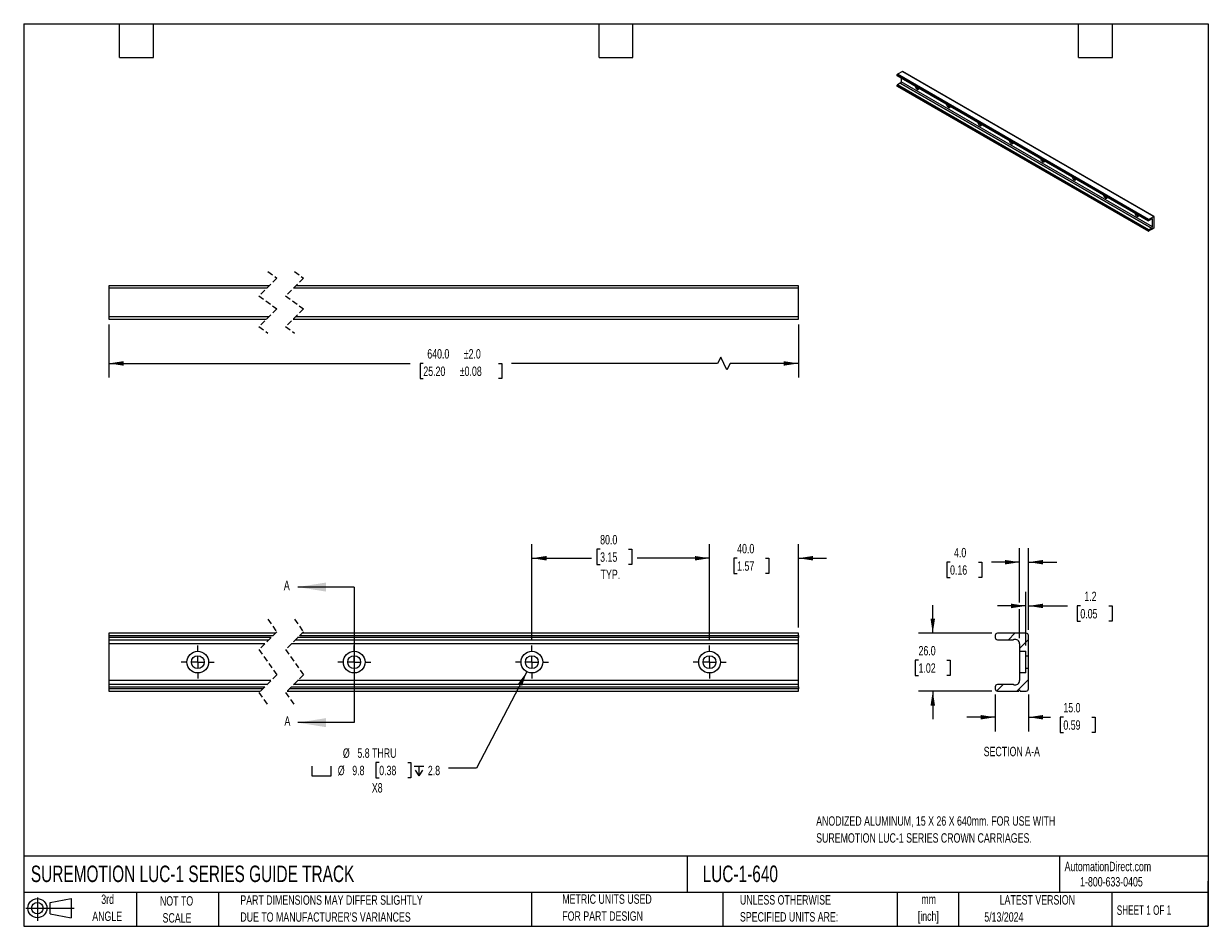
# Model space of a CAD drawing. Header units: millimetres. Extents: x 13 to 546, y 13 to 419.
import ezdxf

# ---------------------------------------------------------------- set-up
doc = ezdxf.new("R2010")
doc.units = ezdxf.units.MM
doc.header["$LTSCALE"] = 2
doc.linetypes.add('CENTERX2', pattern=[20.32, 12.7, -2.54, 2.54, -2.54])
doc.linetypes.add('HIDDEN', pattern=[1.905, 1.27, -0.635])
for name, color, linetype in [('CENTER', 40, 'CENTERX2'), ('HATCH', 6, 'Continuous'), ('SLD-DEFPOINTS', 7, 'Continuous')]:
    doc.layers.add(name, color=color, linetype=linetype)
doc.layers.add('DIMENSIONS', color=140, linetype='Continuous', lineweight=25)
doc.layers.add('TEXT', color=140, linetype='Continuous', lineweight=25)
doc.styles.add('SLDTEXTSTYLE0', font='TXT', dxfattribs={"width": 0.7})
doc.styles.add('SLDTEXTSTYLE1', font='TXT', dxfattribs={"width": 0.65})
doc.dimstyles.new('SLDDIMSTYLE0', dxfattribs={"dimtxt": 4.316016, "dimasz": 6.604, "dimexe": 0, "dimexo": 0.0625, "dimgap": 1.079004, "dimtad": 0, "dimtih": 1, "dimtoh": 1, "dimrnd": 1e-09, "dimzin": 4, "dimdsep": 46, "dimtxsty": 'SLDTEXTSTYLE0', "dimsah": 1, "dimcen": 0.09, "dimadec": 0, "dimazin": 1, "dimtfac": 1, "dimtofl": 0, "dimtmove": 0, "dimatfit": 3, "dimfxl": 0, "dimfrac": 2, "dimtolj": 1, "dimtzin": 12, "dimarcsym": 0})
doc.dimstyles.new('SLDDIMSTYLE1', dxfattribs={"dimtxt": 4.316016, "dimasz": 6.604, "dimexe": 0, "dimexo": 0.0625, "dimgap": 1.079004, "dimtad": 0, "dimtih": 1, "dimtoh": 1, "dimrnd": 1e-09, "dimzin": 4, "dimdsep": 46, "dimtxsty": 'SLDTEXTSTYLE0', "dimsah": 1, "dimcen": 0.09, "dimadec": 0, "dimazin": 1, "dimtfac": 1, "dimtmove": 0, "dimatfit": 0, "dimfxl": 0, "dimfrac": 2, "dimtolj": 1, "dimtzin": 12, "dimarcsym": 0})
doc.dimstyles.new('SLDDIMSTYLE2', dxfattribs={"dimtxt": 4.316016, "dimasz": 6.604, "dimexe": 0, "dimexo": 0.0625, "dimgap": 1.079004, "dimtad": 0, "dimtih": 1, "dimtoh": 1, "dimrnd": 1e-09, "dimzin": 12, "dimdsep": 46, "dimtxsty": 'SLDTEXTSTYLE0', "dimsah": 1, "dimcen": 0, "dimadec": 0, "dimazin": 3, "dimtfac": 1, "dimtofl": 0, "dimtmove": 0, "dimatfit": 3, "dimfxl": 0, "dimfrac": 2, "dimtolj": 1, "dimtzin": 12, "dimarcsym": 0})
doc.dimstyles.new('SLDDIMSTYLE3', dxfattribs={"dimtxt": 4.316016, "dimasz": 6.604, "dimexe": 0, "dimexo": 0.0625, "dimgap": 1.079004, "dimtad": 0, "dimtih": 1, "dimtoh": 1, "dimrnd": 1e-09, "dimzin": 4, "dimdsep": 46, "dimtxsty": 'SLDTEXTSTYLE0', "dimsah": 1, "dimcen": 0.09, "dimadec": 0, "dimazin": 1, "dimtol": 1, "dimtp": 2, "dimtm": 2, "dimtfac": 1, "dimtofl": 0, "dimtmove": 0, "dimatfit": 3, "dimfxl": 0, "dimfrac": 2, "dimtolj": 1, "dimarcsym": 0})
doc.dimstyles.new('SLDDIMSTYLE4', dxfattribs={"dimtxt": 4.316016, "dimasz": 6.604, "dimexe": 0, "dimexo": 0.0625, "dimgap": 1.079004, "dimtad": 0, "dimtih": 1, "dimtoh": 1, "dimrnd": 1e-09, "dimzin": 12, "dimdsep": 46, "dimtxsty": 'SLDTEXTSTYLE0', "dimsah": 1, "dimcen": 0.09, "dimadec": 0, "dimazin": 3, "dimtfac": 1, "dimtmove": 0, "dimatfit": 0, "dimfxl": 0, "dimfrac": 2, "dimtolj": 1, "dimtzin": 12, "dimarcsym": 0})

# ---------------------------------------------------------------- blocks, each defined once
blk = doc.blocks.new('Block11')
at = {"color": 7, "linetype": 'Continuous', "lineweight": 18}
for p, q in [((0, 5.76), (21.75, 5.76)), ((5.18, 10.62), (5.18, 0)), ((10.96, 8.33), (20.35, 10.06)), ((10.96, 3.19), (10.96, 8.33)), ((20.35, 10.06), (20.35, 1.46)), ((10.96, 3.19), (20.35, 1.46))]:
    blk.add_line(p, q, dxfattribs=at)
for radius in [4.3, 2.57]:
    blk.add_circle((5.18, 5.76), radius, dxfattribs=at)
blk = doc.blocks.new('Block12')
at = {"layer": 'SLD-DEFPOINTS'}
blk.add_blockref('Block11', (0, 0), dxfattribs=at)
blk = doc.blocks.new('_D')
at = {"layer": 'DIMENSIONS'}
for p, q in [((241.52, 141.6), (241.52, 184.78)), ((272.27, 182.46), (270.82, 182.46)), ((270.82, 182.46), (270.82, 175.6)), ((285.09, 182.46), (286.54, 182.46)), ((286.54, 182.46), (286.54, 175.6)), ((321.52, 141.6), (321.52, 184.78)), ((241.52, 178.43), (268.4, 178.43)), ((321.52, 178.43), (288.96, 178.43)), ((270.82, 175.6), (272.27, 175.6)), ((286.54, 175.6), (285.09, 175.6))]:
    blk.add_line(p, q, dxfattribs=at)
for points in [[(241.52, 178.43), (248.12, 177.41), (248.12, 179.44)], [(321.52, 178.43), (314.91, 179.44), (314.91, 177.41)]]:
    blk.add_solid(points, dxfattribs=at)
at = {"layer": 'DIMENSIONS', "char_height": 4.233, "attachment_point": 1, "style": 'SLDTEXTSTYLE0'}
for s, insert in [('80.0', (272.27, 188.89)), ('3.15', (272.27, 181.06)), ('TYP.', (272.47, 173.24))]:
    blk.add_mtext(s, dxfattribs=dict(at, insert=insert))
blk = doc.blocks.new('_D_1')
at = {"layer": 'DIMENSIONS'}
for p, q in [((321.52, 141.6), (321.52, 184.78)), ((361.52, 147.19), (361.52, 184.78)), ((321.52, 178.43), (308.82, 178.43)), ((333.95, 178.43), (332.5, 178.43)), ((332.5, 178.43), (332.5, 171.57)), ((346.77, 178.43), (348.22, 178.43)), ((348.22, 178.43), (348.22, 171.57)), ((361.52, 178.43), (374.22, 178.43)), ((332.5, 171.57), (333.95, 171.57)), ((348.22, 171.57), (346.77, 171.57))]:
    blk.add_line(p, q, dxfattribs=at)
for points in [[(321.52, 178.43), (314.91, 179.44), (314.91, 177.41)], [(361.52, 178.43), (368.12, 177.41), (368.12, 179.44)]]:
    blk.add_solid(points, dxfattribs=at)
at = {"layer": 'DIMENSIONS', "char_height": 4.233, "attachment_point": 1, "style": 'SLDTEXTSTYLE0'}
for s, insert in [('40.0', (333.95, 184.85)), ('1.57', (333.95, 177.02))]:
    blk.add_mtext(s, dxfattribs=dict(at, insert=insert))
blk = doc.blocks.new('SW_SYMBOL_HOLE_SPOT')
at = {"layer": 'DIMENSIONS', "color": 0}
for p, q in [((0, 1750), (0, 150)), ((0, 150), (3200, 150)), ((3200, 150), (3200, 1750))]:
    blk.add_line(p, q, dxfattribs=at)
blk = doc.blocks.new('SW_SYMBOL_HOLE_DEPTH')
at = {"layer": 'DIMENSIONS', "color": 0}
for p, q in [((0, 1750), (1600, 1750)), ((200, 1110), (800, 150)), ((800, 1750), (800, 150)), ((1400, 1110), (800, 150))]:
    blk.add_line(p, q, dxfattribs=at)
blk = doc.blocks.new('_D_2')
at = {"layer": 'DIMENSIONS'}
for p, q in [((239.26, 127.32), (216.61, 83.92)), ((172.78, 86.38), (171.33, 86.38)), ((171.33, 86.38), (171.33, 79.52)), ((185.61, 86.38), (187.06, 86.38)), ((187.06, 86.38), (187.06, 79.52)), ((216.61, 83.92), (203.91, 83.92)), ((171.33, 79.52), (172.78, 79.52)), ((187.06, 79.52), (185.61, 79.52))]:
    blk.add_line(p, q, dxfattribs=at)
blk.add_solid([(239.26, 127.32), (235.3, 121.93), (237.11, 120.99)], dxfattribs=at)
at = {"layer": 'DIMENSIONS', "xscale": 0.002688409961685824, "yscale": 0.002688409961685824, "zscale": 0.002688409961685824}
for name, p in [('SW_SYMBOL_HOLE_SPOT', (142.47, 80.09)), ('SW_SYMBOL_HOLE_DEPTH', (188.5, 80.09))]:
    blk.add_blockref(name, p, dxfattribs=at)
at = {"layer": 'DIMENSIONS', "char_height": 4.233, "attachment_point": 1, "style": 'SLDTEXTSTYLE0'}
for s, insert in [('%%c', (156.43, 92.8)), ('5.8 THRU', (162.95, 92.8)), ('%%c', (154.13, 84.98)), ('9.8', (160.65, 84.98)), ('0.38', (172.78, 84.98)), ('2.8', (194.68, 84.98)), ('X8', (169.46, 77.15))]:
    blk.add_mtext(s, dxfattribs=dict(at, insert=insert))
blk = doc.blocks.new('SW_CENTERMARKSYMBOL_0')
at = {"layer": 'CENTER', "color": 0}
for p, q in [((0, 5.08), (0, 7.42)), ((0, 0), (-2.54, 0)), ((0, 0), (0, 2.54)), ((0, 0), (0, -2.54)), ((0, 0), (2.54, 0)), ((5.08, 0), (7.42, 0)), ((-5.08, 0), (-7.42, 0)), ((0, -5.08), (0, -7.42))]:
    blk.add_line(p, q, dxfattribs=at)
blk = doc.blocks.new('SW_CENTERMARKSYMBOL_1')
at = {"layer": 'CENTER', "color": 0}
for p, q in [((0, 5.08), (0, 7.42)), ((0, 0), (-2.54, 0)), ((0, 0), (0, 2.54)), ((0, 0), (0, -2.54)), ((0, 0), (2.54, 0)), ((5.08, 0), (7.42, 0)), ((-5.08, 0), (-7.42, 0)), ((0, -5.08), (0, -7.42))]:
    blk.add_line(p, q, dxfattribs=at)
blk = doc.blocks.new('SW_CENTERMARKSYMBOL_2')
at = {"layer": 'CENTER', "color": 0}
for p, q in [((0, 5.08), (0, 7.42)), ((0, 0), (-2.54, 0)), ((0, 0), (0, 2.54)), ((0, 0), (0, -2.54)), ((0, 0), (2.54, 0)), ((5.08, 0), (7.42, 0)), ((-5.08, 0), (-7.42, 0)), ((0, -5.08), (0, -7.42))]:
    blk.add_line(p, q, dxfattribs=at)
blk = doc.blocks.new('SW_CENTERMARKSYMBOL_3')
at = {"layer": 'CENTER', "color": 0}
for p, q in [((0, 5.08), (0, 7.42)), ((0, 0), (-2.54, 0)), ((0, 0), (0, 2.54)), ((0, 0), (0, -2.54)), ((0, 0), (2.54, 0)), ((5.08, 0), (7.42, 0)), ((-5.08, 0), (-7.42, 0)), ((0, -5.08), (0, -7.42))]:
    blk.add_line(p, q, dxfattribs=at)
blk = doc.blocks.new('_D_3')
at = {"layer": 'DIMENSIONS'}
for p, q in [((51.08, 283.6), (51.08, 259.79)), ((361.52, 283.6), (361.52, 259.79)), ((326.55, 268.96), (325.14, 266.14)), ((329.37, 263.31), (326.55, 268.96)), ((51.08, 266.14), (186.79, 266.14)), ((192.64, 266.14), (191.19, 266.14)), ((191.19, 266.14), (191.19, 259.28)), ((226.5, 266.14), (227.95, 266.14)), ((227.95, 266.14), (227.95, 259.28)), ((325.14, 266.14), (232.35, 266.14)), ((330.78, 266.14), (329.37, 263.31)), ((361.52, 266.14), (330.78, 266.14)), ((191.19, 259.28), (192.64, 259.28)), ((227.95, 259.28), (226.5, 259.28))]:
    blk.add_line(p, q, dxfattribs=at)
for points in [[(51.08, 266.14), (57.69, 265.12), (57.69, 267.15)], [(361.52, 266.14), (354.91, 267.15), (354.91, 265.12)]]:
    blk.add_solid(points, dxfattribs=at)
at = {"layer": 'DIMENSIONS', "char_height": 4.233, "attachment_point": 1, "style": 'SLDTEXTSTYLE0'}
for s, insert in [('640.0', (194.43, 272.56)), ('±2.0', (210.85, 272.56)), ('25.20', (192.64, 264.73)), ('±0.08', (209.06, 264.73))]:
    blk.add_mtext(s, dxfattribs=dict(at, insert=insert))
blk = doc.blocks.new('_D_4')
at = {"layer": 'DIMENSIONS'}
for p, q in [((463.93, 139.06), (463.93, 163.3)), ((465.14, 146.2), (465.14, 163.3)), ((463.93, 156.95), (451.23, 156.95)), ((465.14, 156.95), (482.64, 156.95)), ((488.48, 156.95), (487.04, 156.95)), ((487.04, 156.95), (487.04, 150.09)), ((501.31, 156.95), (502.76, 156.95)), ((502.76, 156.95), (502.76, 150.09)), ((487.04, 150.09), (488.48, 150.09)), ((502.76, 150.09), (501.31, 150.09))]:
    blk.add_line(p, q, dxfattribs=at)
for points in [[(463.93, 156.95), (457.33, 157.97), (457.33, 155.94)], [(465.14, 156.95), (471.74, 155.94), (471.74, 157.97)]]:
    blk.add_solid(points, dxfattribs=at)
at = {"layer": 'DIMENSIONS', "char_height": 4.233, "attachment_point": 1, "style": 'SLDTEXTSTYLE0'}
for s, insert in [('1.2', (490.28, 163.37)), ('0.05', (488.48, 155.55))]:
    blk.add_mtext(s, dxfattribs=dict(at, insert=insert))
blk = doc.blocks.new('_D_5')
at = {"layer": 'DIMENSIONS'}
for p, q in [((461.13, 158.48), (461.13, 183)), ((465.14, 146.2), (465.14, 183)), ((429.81, 176.65), (428.36, 176.65)), ((428.36, 176.65), (428.36, 169.79)), ((442.63, 176.65), (444.08, 176.65)), ((444.08, 176.65), (444.08, 169.79)), ((461.13, 176.65), (448.48, 176.65)), ((465.14, 176.65), (477.84, 176.65)), ((428.36, 169.79), (429.81, 169.79)), ((444.08, 169.79), (442.63, 169.79)), ((461.13, 142.46), (461.13, 155.43))]:
    blk.add_line(p, q, dxfattribs=at)
for points in [[(461.13, 176.65), (454.53, 177.66), (454.53, 175.63)], [(465.14, 176.65), (471.74, 175.63), (471.74, 177.66)]]:
    blk.add_solid(points, dxfattribs=at)
at = {"layer": 'DIMENSIONS', "char_height": 4.233, "attachment_point": 1, "style": 'SLDTEXTSTYLE0'}
for s, insert in [('4.0', (431.6, 183.07)), ('0.16', (429.81, 175.24))]:
    blk.add_mtext(s, dxfattribs=dict(at, insert=insert))
blk = doc.blocks.new('_D_6')
at = {"layer": 'DIMENSIONS'}
for p, q in [((422.03, 144.65), (422.03, 157.35)), ((448.58, 144.65), (415.68, 144.65)), ((415.62, 132.49), (414.17, 132.49)), ((414.17, 132.49), (414.17, 125.63)), ((428.44, 132.49), (429.89, 132.49)), ((429.89, 132.49), (429.89, 125.63)), ((414.17, 125.63), (415.62, 125.63)), ((429.89, 125.63), (428.44, 125.63)), ((448.58, 118.64), (415.68, 118.64)), ((422.03, 118.64), (422.03, 105.94))]:
    blk.add_line(p, q, dxfattribs=at)
for points in [[(422.03, 144.65), (423.05, 151.25), (421.01, 151.25)], [(422.03, 118.64), (421.01, 112.03), (423.05, 112.03)]]:
    blk.add_solid(points, dxfattribs=at)
at = {"layer": 'DIMENSIONS', "char_height": 4.233, "attachment_point": 1, "style": 'SLDTEXTSTYLE0'}
for s, insert in [('26.0', (415.62, 138.91)), ('1.02', (415.62, 131.09))]:
    blk.add_mtext(s, dxfattribs=dict(at, insert=insert))
blk = doc.blocks.new('_D_7')
at = {"layer": 'DIMENSIONS'}
for p, q in [((450.13, 117.09), (450.13, 100.48)), ((465.14, 117.09), (465.14, 100.48)), ((450.13, 106.83), (437.43, 106.83)), ((465.14, 106.83), (474.99, 106.83)), ((480.84, 106.83), (479.39, 106.83)), ((479.39, 106.83), (479.39, 99.97)), ((493.66, 106.83), (495.11, 106.83)), ((495.11, 106.83), (495.11, 99.97)), ((479.39, 99.97), (480.84, 99.97)), ((495.11, 99.97), (493.66, 99.97))]:
    blk.add_line(p, q, dxfattribs=at)
for points in [[(450.13, 106.83), (443.53, 107.85), (443.53, 105.82)], [(465.14, 106.83), (471.74, 105.82), (471.74, 107.85)]]:
    blk.add_solid(points, dxfattribs=at)
at = {"layer": 'DIMENSIONS', "char_height": 4.233, "attachment_point": 1, "style": 'SLDTEXTSTYLE0'}
for s, insert in [('15.0', (480.84, 113.26)), ('0.59', (480.84, 105.43))]:
    blk.add_mtext(s, dxfattribs=dict(at, insert=insert))

msp = doc.modelspace()

# ---------------------------------------------------------------- hatches: boundary and pattern name
at = {"layer": 'HATCH'}
h = msp.add_hatch(dxfattribs=at)
h.set_pattern_fill('ANSI31', color=256, scale=2, style=0)
edge = h.paths.add_edge_path(flags=0)
edge.add_arc((451.12, 142.742), 0.991, 180, 270)
edge.add_line((451.12, 141.751), (458.218, 141.751))
edge.add_arc((458.218, 142.742), 0.991, 270, 288.28546)
edge.add_arc((459.15, 139.921), 1.98, 0, 108.28546, ccw=False)
edge.add_line((461.13, 139.921), (461.13, 136.518))
edge.add_line((461.13, 136.518), (463.93, 136.518))
edge.add_line((463.93, 136.518), (463.93, 134.537))
edge.add_line((463.93, 134.537), (465.14, 134.537))
edge.add_line((465.14, 134.537), (465.14, 143.656))
edge.add_arc((464.149, 143.656), 0.991, 0, 90)
edge.add_line((464.149, 144.646), (451.12, 144.646))
edge.add_arc((451.12, 143.656), 0.991, 90, 180)
edge.add_line((450.13, 143.656), (450.13, 142.742))
h = msp.add_hatch(dxfattribs=at)
h.set_pattern_fill('ANSI31', color=256, scale=2, style=0)
edge = h.paths.add_edge_path(flags=0)
edge.add_arc((451.12, 120.541), 0.991, 90, 180)
edge.add_line((450.13, 120.541), (450.13, 119.627))
edge.add_arc((451.12, 119.627), 0.991, 180, 270)
edge.add_line((451.12, 118.636), (460.8, 118.636))
edge.add_arc((461.13, 118.636), 0.33, 0, 180, ccw=False)
edge.add_line((461.46, 118.636), (464.149, 118.636))
edge.add_arc((464.149, 119.627), 0.991, 270, 360)
edge.add_line((465.14, 119.627), (465.14, 128.746))
edge.add_line((465.14, 128.746), (463.93, 128.746))
edge.add_line((463.93, 128.746), (463.93, 126.765))
edge.add_line((463.93, 126.765), (461.13, 126.765))
edge.add_line((461.13, 126.765), (461.13, 123.361))
edge.add_arc((459.15, 123.361), 1.98, 251.71454, 360, ccw=False)
edge.add_arc((458.218, 120.541), 0.991, 71.71454, 90)
edge.add_line((458.218, 121.531), (451.12, 121.531))

# ---------------------------------------------------------------- linework, layer by layer
for p, q in [((405.914, 396.004), (519.051, 330.691)), ((405.914, 396.004), (405.914, 395.817)), ((519.051, 330.505), (405.914, 395.817)), ((405.965, 395.704), (519.102, 330.391)), ((408.392, 397.637), (406.089, 396.307)), ((519.226, 330.995), (406.089, 396.307)), ((408.392, 397.637), (521.529, 332.324)), ((521.653, 332.336), (408.516, 397.649)), ((405.914, 391.285), (519.051, 325.973)), ((405.914, 391.285), (405.914, 391.099)), ((519.051, 325.786), (405.914, 391.099)), ((405.965, 390.985), (519.102, 325.673)), ((407.344, 392.313), (406.089, 391.589)), ((519.226, 326.276), (406.089, 391.589)), ((407.344, 392.313), (520.481, 327)), ((520.536, 327.022), (407.399, 392.334)), ((407.858, 394.611), (407.858, 392.984)), ((520.995, 327.671), (407.858, 392.984)), ((519.226, 330.995), (521.529, 332.324)), ((520.481, 331.128), (519.226, 330.404)), ((520.995, 331.051), (520.645, 331.254)), ((520.995, 327.671), (520.995, 331.051)), ((521.704, 327.318), (521.704, 332.223)), ((519.051, 330.691), (519.051, 330.505)), ((519.051, 325.973), (519.051, 325.786)), ((519.226, 326.276), (520.481, 327)), ((520.937, 326.673), (519.226, 325.685)), ((520.995, 326.774), (521.054, 326.74)), ((521.529, 327.015), (521.054, 326.74)), ((51.084, 301.145), (51.084, 300.155)), ((123.217, 301.145), (51.084, 301.145)), ((51.084, 300.155), (122.226, 300.155)), ((51.084, 300.155), (51.084, 287.126)), ((134.226, 300.155), (361.516, 300.155)), ((361.516, 301.145), (135.217, 301.145)), ((361.516, 300.155), (361.516, 301.145)), ((361.516, 287.126), (361.516, 300.155)), ((123.053, 287.126), (51.084, 287.126)), ((51.084, 287.126), (51.084, 286.135)), ((51.084, 286.135), (122.062, 286.135)), ((134.062, 286.135), (361.516, 286.135)), ((361.516, 287.126), (135.053, 287.126)), ((361.516, 286.135), (361.516, 287.126)), ((125.967, 144.646), (51.084, 144.646)), ((51.084, 144.646), (51.084, 143.656)), ((361.516, 144.646), (137.967, 144.646)), ((361.516, 143.656), (361.516, 144.646)), ((464.149, 144.646), (451.12, 144.646)), ((51.084, 143.656), (124.976, 143.656)), ((51.084, 143.656), (51.084, 142.742)), ((124.063, 142.742), (51.084, 142.742)), ((51.084, 142.742), (51.084, 141.751)), ((51.084, 141.751), (123.072, 141.751)), ((51.084, 141.751), (51.084, 139.921)), ((121.242, 139.921), (51.084, 139.921)), ((51.084, 139.921), (51.084, 123.361)), ((361.516, 139.921), (133.242, 139.921)), ((135.072, 141.751), (361.516, 141.751)), ((361.516, 142.742), (136.063, 142.742)), ((136.976, 143.656), (361.516, 143.656)), ((361.516, 143.656), (361.516, 142.742)), ((361.516, 141.751), (361.516, 142.742)), ((361.516, 139.921), (361.516, 141.751)), ((361.516, 123.361), (361.516, 139.921)), ((450.13, 143.656), (450.13, 142.742)), ((451.12, 141.751), (458.218, 141.751)), ((461.13, 139.921), (461.13, 136.518)), ((465.14, 134.537), (465.14, 143.656)), ((461.13, 136.518), (463.93, 136.518)), ((461.13, 136.518), (461.13, 126.765)), ((463.93, 134.537), (463.93, 136.518)), ((463.93, 134.537), (465.14, 134.537)), ((463.93, 128.746), (463.93, 134.537)), ((465.14, 128.746), (465.14, 134.537)), ((465.14, 128.746), (463.93, 128.746)), ((463.93, 126.765), (463.93, 128.746)), ((465.14, 119.627), (465.14, 128.746)), ((124.037, 123.361), (51.084, 123.361)), ((51.084, 123.361), (51.084, 121.531)), ((361.516, 123.361), (136.037, 123.361)), ((361.516, 121.531), (361.516, 123.361)), ((463.93, 126.765), (461.13, 126.765)), ((461.13, 126.765), (461.13, 123.361)), ((122.207, 121.531), (51.084, 121.531)), ((51.084, 121.531), (51.084, 120.541)), ((51.084, 120.541), (121.216, 120.541)), ((51.084, 120.541), (51.084, 119.627)), ((120.303, 119.627), (51.084, 119.627)), ((51.084, 119.627), (51.084, 118.636)), ((51.084, 118.636), (119.312, 118.636)), ((131.312, 118.636), (361.516, 118.636)), ((361.516, 119.627), (132.303, 119.627)), ((133.216, 120.541), (361.516, 120.541)), ((361.516, 121.531), (134.207, 121.531)), ((361.516, 120.541), (361.516, 121.531)), ((361.516, 120.541), (361.516, 119.627)), ((361.516, 118.636), (361.516, 119.627)), ((450.13, 120.541), (450.13, 119.627)), ((458.218, 121.531), (451.12, 121.531)), ((451.12, 118.636), (460.8, 118.636)), ((461.46, 118.636), (464.149, 118.636))]:
    msp.add_line(p, q)
at = {"color": 7, "linetype": 'HIDDEN', "lineweight": 18}
for p, q in [((126.639, 304.568), (118.639, 296.568)), ((122.639, 307.495), (126.639, 304.568)), ((138.639, 304.568), (130.639, 296.568)), ((134.639, 307.495), (138.639, 304.568)), ((118.639, 296.568), (126.639, 290.713)), ((130.639, 296.568), (138.639, 290.713)), ((126.639, 290.713), (118.639, 282.713)), ((138.639, 290.713), (130.639, 282.713)), ((118.639, 282.713), (122.639, 279.785)), ((130.639, 282.713), (134.639, 279.785)), ((122.639, 150.996), (126.639, 145.319)), ((134.639, 150.996), (138.639, 145.319)), ((126.639, 145.319), (118.639, 137.319)), ((138.639, 145.319), (130.639, 137.319)), ((118.639, 137.319), (126.639, 125.964)), ((130.639, 137.319), (138.639, 125.964)), ((126.639, 125.964), (118.639, 117.964)), ((138.639, 125.964), (130.639, 117.964)), ((118.639, 117.964), (122.639, 112.286)), ((130.639, 117.964), (134.639, 112.286))]:
    msp.add_line(p, q, dxfattribs=at)
at = {"flags": 128}
for points in [[(414.069, 391.026), (414.099, 390.802), (414.193, 390.5), (414.341, 390.204), (414.533, 389.937), (414.754, 389.718), (414.988, 389.565), (415.218, 389.487), (415.427, 389.491), (415.598, 389.577), (415.72, 389.739), (415.784, 389.963), (415.79, 390.032)], [(428.211, 382.862), (428.241, 382.638), (428.335, 382.336), (428.483, 382.04), (428.675, 381.773), (428.896, 381.554), (429.13, 381.401), (429.36, 381.323), (429.569, 381.327), (429.74, 381.413), (429.862, 381.575), (429.926, 381.799), (429.932, 381.868)], [(442.353, 374.697), (442.384, 374.474), (442.477, 374.172), (442.625, 373.876), (442.817, 373.609), (443.038, 373.39), (443.273, 373.236), (443.502, 373.159), (443.711, 373.163), (443.882, 373.249), (444.004, 373.411), (444.068, 373.635), (444.074, 373.704)], [(456.495, 366.533), (456.526, 366.31), (456.619, 366.008), (456.767, 365.712), (456.959, 365.445), (457.18, 365.226), (457.415, 365.072), (457.645, 364.995), (457.853, 364.999), (458.025, 365.085), (458.147, 365.246), (458.21, 365.471), (458.216, 365.54)], [(470.638, 358.369), (470.668, 358.146), (470.761, 357.843), (470.91, 357.548), (471.101, 357.281), (471.323, 357.062), (471.557, 356.908), (471.787, 356.831), (471.995, 356.835), (472.167, 356.921), (472.289, 357.082), (472.352, 357.307), (472.358, 357.376)], [(484.78, 350.205), (484.81, 349.982), (484.904, 349.679), (485.052, 349.384), (485.244, 349.116), (485.465, 348.898), (485.699, 348.744), (485.929, 348.667), (486.137, 348.671), (486.309, 348.757), (486.431, 348.918), (486.494, 349.143), (486.501, 349.212)], [(498.922, 342.041), (498.952, 341.818), (499.046, 341.515), (499.194, 341.219), (499.386, 340.952), (499.607, 340.734), (499.841, 340.58), (500.071, 340.503), (500.279, 340.507), (500.451, 340.593), (500.573, 340.754), (500.636, 340.979), (500.643, 341.048)], [(513.064, 333.877), (513.094, 333.654), (513.188, 333.351), (513.336, 333.055), (513.528, 332.788), (513.749, 332.57), (513.983, 332.416), (514.213, 332.339), (514.422, 332.343), (514.593, 332.429), (514.715, 332.59), (514.778, 332.815), (514.785, 332.884)], [(520.995, 331.051), (520.986, 331.14), (520.957, 331.213), (520.911, 331.266), (520.85, 331.295), (520.778, 331.3), (520.699, 331.28), (520.616, 331.235), (520.536, 331.17)], [(520.937, 326.673), (520.942, 326.701), (520.954, 326.73), (520.973, 326.756), (520.995, 326.774), (521.018, 326.782), (521.037, 326.778), (521.049, 326.763), (521.054, 326.74)]]:
    msp.add_lwpolyline(points, dxfattribs=at)
for centre, radius in [((91.084, 131.641), 4.877), ((91.084, 131.641), 2.896), ((161.516, 131.641), 4.877), ((161.516, 131.641), 2.896), ((241.516, 131.641), 4.877), ((241.516, 131.641), 2.896), ((321.516, 131.641), 4.877), ((321.516, 131.641), 2.896)]:
    msp.add_circle(centre, radius)
for centre, radius, start, end in [((406.032, 395.802), 0.119, 172.74417, 235.94365), ((406.294, 395.987), 0.381, 122.60548, 177.39452), ((408.465, 397.536), 0.125, 65.69288, 125.61758), ((406.032, 391.084), 0.119, 172.74417, 235.94365), ((406.294, 391.268), 0.381, 122.60548, 177.39452), ((407.436, 392.158), 0.181, 101.97133, 120.78352), ((407.154, 392.995), 0.704, 290.30843, 359.07375), ((416.105, 391.173), 1.452, 202.11463, 255.19446), ((430.247, 383.009), 1.452, 202.11463, 255.19446), ((444.389, 374.845), 1.452, 202.11463, 255.19446), ((458.531, 366.681), 1.452, 202.11463, 255.19446), ((472.674, 358.517), 1.452, 202.11463, 255.19446), ((486.816, 350.353), 1.452, 202.11463, 255.19446), ((500.958, 342.189), 1.452, 202.11463, 255.19446), ((515.1, 334.025), 1.452, 202.11463, 255.19446), ((519.431, 330.674), 0.381, 122.60548, 177.39452), ((520.334, 331.377), 0.289, 300.48792, 314.20906), ((521.598, 332.24), 0.108, 350.78596, 129.20329), ((519.158, 330.487), 0.108, 170.78596, 309.20329), ((519.158, 325.769), 0.108, 170.78596, 309.20329), ((519.431, 325.955), 0.381, 122.60548, 177.39452), ((520.573, 326.845), 0.181, 101.97133, 120.78352), ((520.291, 327.682), 0.704, 290.30843, 359.07375), ((521.324, 327.335), 0.381, 302.60548, 357.39452), ((451.12, 143.656), 0.991, 90, 180), ((464.149, 143.656), 0.991, 0, 90), ((451.12, 142.742), 0.991, 180, 270), ((458.218, 142.742), 0.991, 270, 288.28546), ((459.15, 139.921), 1.98, 0, 108.28546), ((459.15, 123.361), 1.98, 251.71454, 0), ((451.12, 120.541), 0.991, 90, 180), ((451.12, 119.627), 0.991, 180, 270), ((458.218, 120.541), 0.991, 71.71454, 90), ((461.13, 118.636), 0.33, 0, 180), ((464.149, 119.627), 0.991, 270, 0)]:
    msp.add_arc(centre, radius, start, end)
at = {"layer": 'TEXT'}
for p, q in [((12.7, 419.1), (546.1, 419.1)), ((12.7, 419.1), (12.7, 12.7)), ((55.88, 403.86), (55.88, 419.1)), ((71.12, 403.86), (71.12, 419.1)), ((271.78, 403.86), (271.78, 419.1)), ((287.02, 403.86), (287.02, 419.1)), ((487.68, 403.86), (487.68, 419.1)), ((502.92, 403.86), (502.92, 419.1)), ((546.1, 419.1), (546.1, 12.7)), ((55.88, 403.86), (71.12, 403.86)), ((271.78, 403.86), (287.02, 403.86)), ((487.68, 403.86), (502.92, 403.86)), ((161.516, 165.447), (161.516, 104.397)), ((546.1, 44.252), (12.7, 44.252)), ((311.518, 44.252), (311.518, 27.94)), ((479.151, 44.252), (479.151, 27.94)), ((546.1, 12.7), (546.1, 33.02)), ((546.1, 27.94), (12.7, 27.94)), ((63.5, 27.94), (63.5, 12.7)), ((100.423, 27.94), (100.423, 12.7)), ((241.293, 27.94), (241.293, 12.7)), ((327.56, 27.94), (327.56, 12.7)), ((406.049, 27.94), (406.049, 12.7)), ((433.624, 27.94), (433.624, 12.7)), ((502.697, 27.94), (502.697, 12.7)), ((12.7, 12.7), (546.1, 12.7))]:
    msp.add_line(p, q, dxfattribs=at)
at = {"layer": 'TEXT', "linetype": 'Continuous'}
for p, q in [((161.516, 165.447), (136.116, 165.447)), ((161.516, 104.397), (136.116, 104.397))]:
    msp.add_line(p, q, dxfattribs=at)
at = {"layer": 'TEXT'}
for points in [[(136.116, 165.447), (148.816, 163.415), (148.816, 167.479)], [(136.116, 104.397), (148.816, 102.365), (148.816, 106.429)]]:
    msp.add_solid(points, dxfattribs=at)

# ---------------------------------------------------------------- block references
at = {"layer": 'CENTER'}
for name, p in [('SW_CENTERMARKSYMBOL_2', (91.084, 131.641)), ('SW_CENTERMARKSYMBOL_1', (161.516, 131.641)), ('SW_CENTERMARKSYMBOL_0', (241.516, 131.641)), ('SW_CENTERMARKSYMBOL_3', (321.516, 131.641))]:
    msp.add_blockref(name, p, dxfattribs=at)
at = {"layer": 'SLD-DEFPOINTS'}
msp.add_blockref('Block12', (13.676, 15.108), dxfattribs=at)

# ---------------------------------------------------------------- texts
at = {"layer": 'TEXT'}
for s, insert, char_height, attachment_point, style in [('A', (129.818, 168.342), 4.316, 1, 'SLDTEXTSTYLE0'), ('A', (130.085, 107.292), 4.316, 1, 'SLDTEXTSTYLE0'), ('SECTION A-A', (457.622, 93.522), 4.23333, 2, 'SLDTEXTSTYLE0'), ('ANODIZED ALUMINUM, 15 X 26 X 640mm. FOR USE WITH', (369.533, 62.242), 4.23333, 1, 'SLDTEXTSTYLE0'), ('SUREMOTION LUC-1 SERIES CROWN CARRIAGES.', (369.533, 54.598), 4.23333, 1, 'SLDTEXTSTYLE0'), ('SUREMOTION LUC-1 SERIES GUIDE TRACK', (15.931, 40.03), 7.40833, 1, 'SLDTEXTSTYLE0'), ('LUC-1-640', (318.415, 40.03), 7.4083, 1, 'SLDTEXTSTYLE0'), ('AutomationDirect.com', (481.39, 41.753), 4.23333, 1, 'SLDTEXTSTYLE0'), ('1-800-633-0405', (488.383, 34.874), 4.23333, 1, 'SLDTEXTSTYLE0'), ('3rd', (50.493, 27.001), 4.2333, 2, 'SLDTEXTSTYLE0'), ('PART DIMENSIONS MAY DIFFER SLIGHTLY', (110.239, 26.642), 4.23333, 1, 'SLDTEXTSTYLE0'), ('METRIC UNITS USED', (255.209, 27.072), 4.23333, 1, 'SLDTEXTSTYLE0'), ('UNLESS OTHERWISE', (335.216, 26.723), 4.23333, 1, 'SLDTEXTSTYLE0'), ('LATEST VERSION', (469.104, 26.728), 4.23333, 2, 'SLDTEXTSTYLE0'), ('NOT TO', (81.537, 26.252), 4.2333, 2, 'SLDTEXTSTYLE0'), ('mm', (420.198, 27.038), 4.2333, 2, 'SLDTEXTSTYLE0'), ('SHEET 1 OF 1', (504.883, 22.103), 4.23333, 1, 'SLDTEXTSTYLE1'), ('ANGLE', (50.298, 19.357), 4.2333, 2, 'SLDTEXTSTYLE0'), ('SCALE', (81.729, 18.608), 4.2333, 2, 'SLDTEXTSTYLE0'), ("DUE TO MANUFACTURER'S VARIANCES", (110.239, 18.997), 4.23333, 1, 'SLDTEXTSTYLE0'), ('FOR PART DESIGN', (255.209, 19.428), 4.23333, 1, 'SLDTEXTSTYLE0'), ('SPECIFIED UNITS ARE:', (335.216, 19.078), 4.23333, 1, 'SLDTEXTSTYLE0'), ('[inch]', (420.03, 19.394), 4.2333, 2, 'SLDTEXTSTYLE0'), ('5/13/2024', (445.226, 19.017), 4.2333, 1, 'SLDTEXTSTYLE0')]:
    msp.add_mtext(s, dxfattribs=dict(at, insert=insert, char_height=char_height, attachment_point=attachment_point, style=style))

# ---------------------------------------------------------------- dimensions: what is measured, and where the dimension line sits
at = {"layer": 'DIMENSIONS'}
dim = msp.add_linear_dim(base=(361.516, 266.135), p1=(51.084, 286.135), p2=(361.516, 286.135), text='640.0MAX', dimstyle='SLDDIMSTYLE3', dxfattribs=at)
dim.commit()
dim.dimension.update_dxf_attribs({"geometry": '_D_3', "text_midpoint": (209.569, 266.135), "dimtype": 160})
dim = msp.add_linear_dim(base=(241.516, 178.427), p1=(321.516, 139.058), p2=(241.516, 139.058), angle=0, text='<>\\PTYP.', dimstyle='SLDDIMSTYLE0', dxfattribs=at)
dim.commit()
dim.dimension.update_dxf_attribs({"geometry": '_D', "text_midpoint": (278.679, 178.427), "dimtype": 160})
for base, p1, p2, angle, picture, middle in [((361.516, 178.427), (321.516, 139.058), (361.516, 144.646), 0, '_D_1', (340.361, 178.427)), ((461.13, 176.646), (465.14, 143.656), (461.13, 139.921), 0, '_D_5', (436.219, 176.646)), ((422.031, 118.636), (451.12, 144.646), (451.12, 118.636), 90, '_D_6', (422.031, 132.488)), ((450.13, 106.834), (465.14, 119.627), (450.13, 119.627), 0, '_D_7', (487.249, 106.834))]:
    dim = msp.add_linear_dim(base=base, p1=p1, p2=p2, angle=angle, dimstyle='SLDDIMSTYLE1', dxfattribs=at)
    dim.commit()
    dim.dimension.update_dxf_attribs({"geometry": picture, "text_midpoint": middle, "dimtype": 160})
dim = msp.add_linear_dim(base=(465.14, 156.951), p1=(463.93, 136.518), p2=(465.14, 143.656), dimstyle='SLDDIMSTYLE4', dxfattribs=at)
dim.commit()
dim.dimension.update_dxf_attribs({"geometry": '_D_4', "text_midpoint": (494.897, 156.951), "dimtype": 160})
dim = msp.add_diameter_dim_2p(p1=(243.773, 135.965), p2=(239.26, 127.318), text='%%c5.8 THRU\\P{\\fGDT;v}<>{\\fGDT;x}2.8\\PX8', dimstyle='SLDDIMSTYLE2', dxfattribs=at)
dim.commit()
dim.dimension.update_dxf_attribs({"geometry": '_D_2', "text_midpoint": (173.191, 82.95), "dimtype": 163})

doc.saveas('drawing.dxf')
